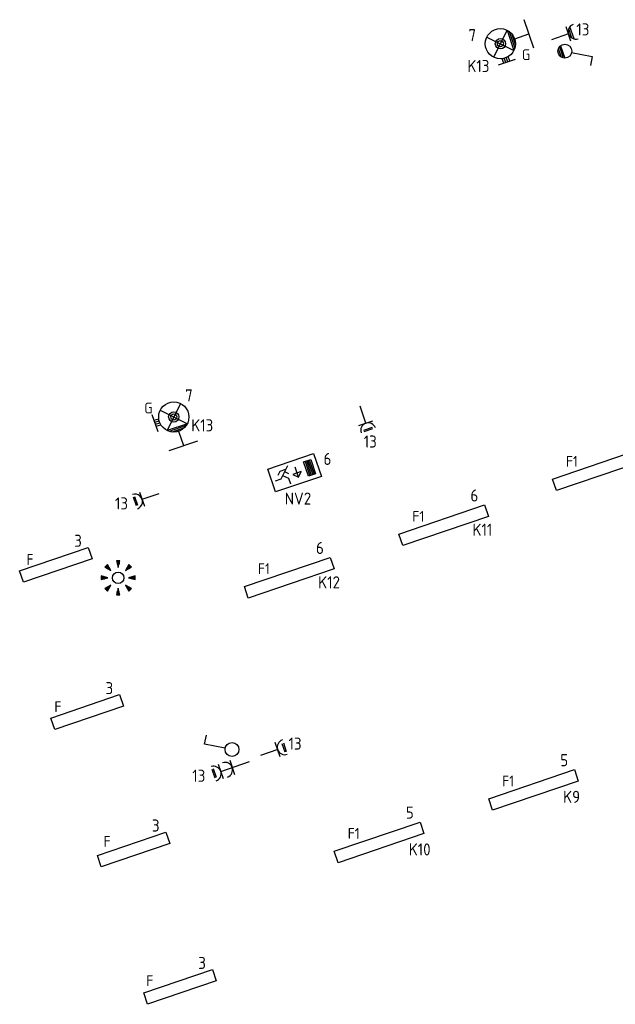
# Model space of a CAD drawing. Header units: millimetres. Extents: x 28812 to 120869, y 26747 to 104834.
# Tile 20 of 36: x 65534 to 75397, y 79486 to 95777. Entities that reach past the tile are written whole.
import ezdxf
from ezdxf.enums import TextEntityAlignment as Align

# ---------------------------------------------------------------- set-up
doc = ezdxf.new("R2010")
doc.units = ezdxf.units.MM
doc.header["$LTSCALE"] = 100
for name, color, linetype in [('EB63101-_ATTRIB', 2, 'Continuous'), ('EB63501-_ATTRIB', 2, 'Continuous'), ('EL62203-_KRACHT-WCD230', 3, 'Continuous'), ('EL63101-_LICHT-ARM', 3, 'Continuous'), ('EL63102-_LICHT-SCH', 3, 'Continuous'), ('EL63103-_LICHT-WCD230V', 3, 'Continuous'), ('EL63202-_NOODVRL-TXT', 3, 'Continuous'), ('EL63501-_NOODVRL-ARM', 3, 'Continuous')]:
    doc.layers.add(name, color=color, linetype=linetype)
doc.styles.add('NORATT', font='iso.shx')
doc.styles.add('NORDIM', font='isocp.shx')

# ---------------------------------------------------------------- blocks, each defined once
blk = doc.blocks.new('EJ3P31')
at = {"color": 0}
blk.add_lwpolyline([(-7.5, -1), (-7.5, 1), (7.5, 1), (7.5, -1)], close=True, dxfattribs=at)
at = {"style": 'NORATT', "flags": 9}
blk.add_attdef('GELIJK', text='', height=1.8, dxfattribs=at).set_placement((3.5, 5), align=Align.MIDDLE_CENTER)
at = {"color": 0, "style": 'NORATT'}
for tag, flags, p in [('A_CODE', 8, (-3.5, 2.75)), ('SCHAK', 8, (3.5, 2.75)), ('GROEP', 8, (-3.5, -2.75)), ('KAST', 9, (3.5, -2.75))]:
    blk.add_attdef(tag, text='', height=1.8, dxfattribs=dict(at, flags=flags)).set_placement(p, align=Align.MIDDLE)
blk = doc.blocks.new('ES3W1L')
for p, q in [((1.25, 0), (-1.25, 0)), ((-0.75, 1.25), (0.75, 1.25)), ((-0.75, 1), (0.75, 1)), ((0, 0), (0, -3))]:
    blk.add_line(p, q)
blk.add_arc((0, 1.25), 1.25, 180, 0)
at = {"style": 'NORATT'}
for tag, flags, p in [('VERMOGEN', 9, (-2.5, 3)), ('GROEP', 8, (0, 3)), ('SCHAK', 8, (2.5, 3)), ('GELIJK', 9, (5, 3)), ('TAL', 8, (2.5, 3)), ('KAST', 9, (7, 3))]:
    blk.add_attdef(tag, text='', height=1.8, rotation=90, dxfattribs=dict(at, flags=flags)).set_placement(p, align=Align.MIDDLE_CENTER)
at = {"style": 'NORATT', "flags": 8}
blk.add_attdef('DOEL', text='', height=1.8, rotation=90, dxfattribs=at).set_placement((-2.5, 3), align=Align.MIDDLE_LEFT)
at = {"style": 'NORATT', "flags": 9}
blk.add_attdef('M_CODE', text='', height=1.8, dxfattribs=at).set_placement((0, 0), align=Align.MIDDLE_CENTER)
blk = doc.blocks.new('ES3S1')
blk.add_lwpolyline([(0.58, 1), (2.31, 4), (3.61, 3.25)])
blk.add_circle((0, 0), 1.15)
at = {"style": 'NORATT'}
for tag, flags, p in [('SCHAK', 8, (3, 5.5)), ('KAST', 9, (-3, 0.5)), ('M_CODE', 9, (0, 0)), ('DOEL', 9, (-3, -2)), ('GROEP', 9, (-3, -4.5))]:
    blk.add_attdef(tag, text='', height=1.8, dxfattribs=dict(at, flags=flags)).set_placement(p, align=Align.MIDDLE_CENTER)
blk = doc.blocks.new('ES652141')
for p, q in [((-2.79, 2.51), (-2.26, 1.98)), ((-2.65, 2.65), (-1.59, 1.59)), ((-2.51, 2.79), (-1.98, 2.26)), ((-0.2, 3.75), (-0.2, 3)), ((0, 3.75), (0, 2.25)), ((0.2, 3.75), (0.2, 3)), ((2.65, 2.65), (1.59, 1.59)), ((2.51, 2.79), (1.98, 2.26)), ((2.79, 2.51), (2.26, 1.98)), ((-3.75, 0.2), (-3, 0.2)), ((-3.75, 0), (-2.25, 0)), ((3.75, 0), (2.25, 0)), ((3.75, 0.2), (3, 0.2)), ((-3.75, -0.2), (-3, -0.2)), ((-2.79, -2.51), (-2.26, -1.98)), ((-2.65, -2.65), (-1.59, -1.59)), ((2.65, -2.65), (1.59, -1.59)), ((2.79, -2.51), (2.26, -1.98)), ((3.75, -0.2), (3, -0.2)), ((-2.51, -2.79), (-1.98, -2.26)), ((-0.2, -3.75), (-0.2, -3)), ((0, -3.75), (0, -2.25)), ((0.2, -3.75), (0.2, -3)), ((2.51, -2.79), (1.98, -2.26))]:
    blk.add_line(p, q)
for points in [[(-1.59, 1.59), (-2.37, 2.93), (-2.93, 2.37)], [(0, 2.25), (0.4, 3.75), (-0.4, 3.75)], [(1.59, 1.59), (2.93, 2.37), (2.37, 2.93)], [(-2.25, 0), (-3.75, 0.4), (-3.75, -0.4)], [(2.25, 0), (3.75, -0.4), (3.75, 0.4)], [(-1.59, -1.59), (-2.93, -2.37), (-2.37, -2.93)], [(1.59, -1.59), (2.37, -2.93), (2.93, -2.37)], [(0, -2.25), (-0.4, -3.75), (0.4, -3.75)]]:
    blk.add_lwpolyline(points, close=True)
blk.add_circle((0, 0), 1.25)
at = {"style": 'NORATT'}
blk.add_attdef('NUMMER', text='', height=1.8, dxfattribs=at).set_placement((0, 5), align=Align.MIDDLE)
for tag, flags, p in [('CODE', 9, (1, 3.5)), ('PANEEL', 9, (0, 3)), ('GRP', 8, (0, -5)), ('RUIMTE', 9, (0, -7.5))]:
    blk.add_attdef(tag, text='', height=1.8, dxfattribs=dict(at, flags=flags)).set_placement(p, align=Align.MIDDLE_LEFT)
at = {"style": 'NORATT', "flags": 8}
blk.add_attdef('M_CODE', text='', height=1.8, dxfattribs=at).set_placement((0, 0), align=Align.MIDDLE_CENTER)
blk = doc.blocks.new('ES3W2L')
for p, q in [((1.25, 2), (-1.25, 2)), ((-0.75, 3.25), (0.75, 3.25)), ((-0.75, 3), (0.75, 3)), ((0, 2), (0, -3)), ((1.25, 0), (-1.25, 0))]:
    blk.add_line(p, q)
for centre in [(0, 3.25), (0, 1.25)]:
    blk.add_arc(centre, 1.25, 180, 0)
at = {"style": 'NORATT'}
for tag, height, flags, p in [('GROEPI', 1.8, 9, (0, 9.5)), ('CODE', 3.5, 8, (0, 4.5)), ('M_CODE', 1.8, 9, (0, 0)), ('VERMOGENI', 1.8, 9, (0, -9.5)), ('DOELI', 1.8, 9, (0, -11.5))]:
    blk.add_attdef(tag, text='', height=height, dxfattribs=dict(at, flags=flags)).set_placement(p, align=Align.MIDDLE_CENTER)
for tag, flags, p in [('VERMOGEN', 9, (-2.5, 5)), ('GROEP', 8, (0, 5)), ('SCHAK', 8, (2.5, 5)), ('GELIJKI', 9, (5, 5)), ('GELIJK', 9, (5, 5)), ('TAL', 8, (2.5, 5)), ('KAST', 9, (7, 5))]:
    blk.add_attdef(tag, text='', height=1.8, rotation=90, dxfattribs=dict(at, flags=flags)).set_placement(p, align=Align.MIDDLE_CENTER)
at = {"style": 'NORATT', "flags": 8}
blk.add_attdef('DOEL', text='', height=1.8, rotation=90, dxfattribs=at).set_placement((-2.5, 5), align=Align.MIDDLE_LEFT)
blk = doc.blocks.new('ES3S1W')
at = {"color": 0}
for p, q in [((-1.09, -0.38), (1.09, -0.38)), ((-0.97, -0.62), (0.97, -0.62)), ((-0.75, -0.88), (0.75, -0.88))]:
    blk.add_line(p, q, dxfattribs=at)
blk.add_lwpolyline([(0.58, 1), (2.31, 4), (3.61, 3.25)])
blk.add_circle((0, 0), 1.15)
at = {"style": 'NORATT'}
for tag, flags, p in [('SCHAK', 8, (3, 5.5)), ('KAST', 9, (-3, 0.5)), ('M_CODE', 9, (0, 0)), ('DOEL', 9, (-3, -2)), ('GROEP', 9, (-3, -4.5))]:
    blk.add_attdef(tag, text='', height=1.8, dxfattribs=dict(at, flags=flags)).set_placement(p, align=Align.MIDDLE_CENTER)
blk = doc.blocks.new('ES3W1W')
at = {"color": 0}
for p, q in [((1.25, 0), (-1.25, 0)), ((1.07, 0.6), (-1.07, 0.6)), ((0.81, 0.3), (-0.81, 0.3)), ((0, 0), (0, -3))]:
    blk.add_line(p, q, dxfattribs=at)
blk.add_arc((0, 1.25), 1.25, 180, 0, dxfattribs=at)
at = {"color": 0, "style": 'NORATT'}
for tag, flags, p in [('VERMOGEN', 9, (-2.5, 2.5)), ('GROEP', 8, (0, 3)), ('KAST', 9, (2.5, 2.5))]:
    blk.add_attdef(tag, text='', height=1.8, rotation=90, dxfattribs=dict(at, flags=flags)).set_placement(p, align=Align.MIDDLE)
at = {"style": 'NORATT', "flags": 9}
blk.add_attdef('GELIJK', text='', height=1.8, rotation=90, dxfattribs=at).set_placement((5, 3), align=Align.MIDDLE_CENTER)
at = {"color": 0, "style": 'NORATT', "width": 0.7, "flags": 8}
for tag, p in [('SCHAK', (2.5, 2.62)), ('TAL', (1.5, -1.5))]:
    blk.add_attdef(tag, text='', height=1.8, rotation=90, dxfattribs=at).set_placement(p, align=Align.MIDDLE)
blk.add_attdef('DOEL', text='', height=1.8, rotation=90, dxfattribs=at).set_placement((-2.5, -2.25), align=Align.MIDDLE_LEFT)
at = {"style": 'NORATT', "flags": 9}
blk.add_attdef('M_CODE', text='', height=1.8, dxfattribs=at).set_placement((0, 0), align=Align.MIDDLE_CENTER)
blk = doc.blocks.new('ES3G11WW')
at = {"color": 0}
for p, q in [((-1.77, 1.77), (1.77, -1.77)), ((1.77, 1.77), (-1.77, -1.77)), ((-3.25, -1.5), (-3.25, 1.5)), ((-3.25, 0.52), (-2.44, 0.52)), ((-3.25, 0.17), (-2.49, 0.17)), ((-3.25, -0.17), (-2.49, -0.17)), ((-3.25, -0.52), (-2.44, -0.52)), ((1.77, -1.77), (-1.77, -1.77)), ((1.48, -2.02), (-1.48, -2.02)), ((1.05, -2.27), (-1.05, -2.27)), ((0, -2.5), (0, -5)), ((-2.5, -5), (2.5, -5))]:
    blk.add_line(p, q, dxfattribs=at)
blk.add_lwpolyline([(1.77, -1.77), (1.75, -1.75)], dxfattribs=at)
for radius in [2.5, 0.85, 0.5]:
    blk.add_circle((0, 0), radius, dxfattribs=at)
at = {"style": 'NORATT', "flags": 9}
blk.add_attdef('GELIJK', text='', height=1.8, dxfattribs=at).set_placement((3.5, 5), align=Align.MIDDLE_CENTER)
at = {"color": 0, "style": 'NORATT'}
for tag, flags, p in [('A_CODE', 8, (-3.5, 2.75)), ('SCHAK', 8, (3.5, 2.75)), ('GROEP', 8, (-3.5, -2.75)), ('KAST', 9, (3.5, -2.75))]:
    blk.add_attdef(tag, text='', height=1.8, dxfattribs=dict(at, flags=flags)).set_placement(p, align=Align.MIDDLE)
blk = doc.blocks.new('ES3N026')
for p, q in [((-1.5, 0.75), (-1, 0.25)), ((0.38, -0.88), (0.38, 0.87)), ((2.25, 1.25), (2.25, -1.25)), ((2.5, 1.25), (2.5, -1.25)), ((2.75, 1.25), (2.75, -1.25)), ((3, 1.25), (3, -1.25))]:
    blk.add_line(p, q)
for points in [[(4.01, 2.01), (4.01, -1.98), (-3.99, -1.98), (-3.99, 2.01)], [(3.25, -1.25), (2, -1.25), (2, 1.25), (3.25, 1.25)], [(0.38, -0.88), (1.12, -0.13), (-0.37, -0.13)]]:
    blk.add_lwpolyline(points, close=True)
for points in [[(-0.75, 1.5), (-2.5, -0.25), (-3.5, -0.25)], [(-1.25, 1), (-2.25, 1), (-2.75, 0.5)], [(-2, 0.25), (-1.25, -0.5), (-1.25, -1.5)]]:
    blk.add_lwpolyline(points)
at = {"style": 'NORATT'}
for tag, height, flags, p in [('GROEPI', 1.8, 9, (0, 9.5)), ('CODE', 3.5, 8, (0, 4.5)), ('A_CODE', 1.8, 8, (-3.5, 3.5)), ('NUMMER', 1.8, 8, (3.5, 3.5)), ('SCHAK', 1.8, 8, (3.5, 2.75)), ('M_CODE', 1.8, 9, (0, 0)), ('GROEP', 1.8, 8, (-3.5, -3.5)), ('KAST', 1.8, 9, (3.5, -3.5)), ('VERMOGEN', 1.8, 9, (0, -5.5)), ('DOEL', 1.8, 9, (0, -7.5)), ('VERMOGENI', 1.8, 9, (0, -9.5)), ('DOELI', 1.8, 9, (0, -11.5))]:
    blk.add_attdef(tag, text='', height=height, dxfattribs=dict(at, flags=flags)).set_placement(p, align=Align.MIDDLE_CENTER)
at = {"style": 'NORATT', "flags": 9}
for tag in ['GELIJKI', 'TAL']:
    blk.add_attdef(tag, text='', height=1.8, rotation=90, dxfattribs=at).set_placement((5, 3.76), align=Align.MIDDLE_CENTER)
blk = doc.blocks.new('EJ3P21')
at = {"color": 0}
blk.add_lwpolyline([(-6, -1), (-6, 1), (6, 1), (6, -1)], close=True, dxfattribs=at)
at = {"style": 'NORATT'}
for tag, height, flags, p in [('GROEPI', 1.8, 9, (0, 9.5)), ('CODE', 3.5, 8, (0, 4.5)), ('GELIJK', 1.8, 9, (3.5, 5)), ('M_CODE', 1.8, 9, (0, 0)), ('VERMOGEN', 1.8, 9, (0, -5.5)), ('DOEL', 1.8, 9, (0, -7.5)), ('VERMOGENI', 1.8, 9, (0, -9.5)), ('DOELI', 1.8, 9, (0, -11.5))]:
    blk.add_attdef(tag, text='', height=height, dxfattribs=dict(at, flags=flags)).set_placement(p, align=Align.MIDDLE_CENTER)
at = {"style": 'NORATT', "flags": 9}
for tag in ['GELIJKI', 'TAL']:
    blk.add_attdef(tag, text='', height=1.8, rotation=90, dxfattribs=at).set_placement((5, 2.75), align=Align.MIDDLE_CENTER)
at = {"style": 'NORATT'}
for tag, flags, p in [('SCHAK', 8, (3.5, 2.8)), ('A_CODE', 8, (0, 0)), ('GROEP', 8, (-3.5, -2.8)), ('KAST', 9, (3.5, -2.8))]:
    blk.add_attdef(tag, text='', height=1.8, dxfattribs=dict(at, flags=flags)).set_placement(p, align=Align.MIDDLE)

msp = doc.modelspace()

# ---------------------------------------------------------------- block references
at = {"layer": 'EL62203-_KRACHT-WCD230', "xscale": 99.99999999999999, "yscale": 99.99999999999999, "zscale": 99.99999999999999, "rotation": 108.7499921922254}
msp.add_blockref('ES3W2L', (69053, 83405, 1200), dxfattribs=at)
at = {"layer": 'EL63101-_LICHT-ARM'}
ref = msp.add_blockref('EJ3P31', (75098, 88323, 2600), dxfattribs=dict(at, xscale=100.0000000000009, yscale=100.0000000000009, zscale=100.0000000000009, rotation=18.80000000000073))
ref.add_attrib('A_CODE', 'F1', dxfattribs={"layer": 'EB63101-_ATTRIB', "color": 1, "height": 180, "style": 'NORATT', "flags": 8}).set_placement((74678, 88470, 2600), align=Align.MIDDLE)
ref = msp.add_blockref('EJ3P31', (72555, 87413, 2600), dxfattribs=dict(at, xscale=99.99999999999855, yscale=99.99999999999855, zscale=99.99999999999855, rotation=18.79999999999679))
ref.add_attrib('A_CODE', 'F1', dxfattribs={"layer": 'EB63101-_ATTRIB', "color": 1, "height": 180, "style": 'NORATT', "flags": 8}).set_placement((72135, 87560, 2600), align=Align.MIDDLE)
ref = msp.add_blockref('EJ3P21', (66134, 86759, 13118), dxfattribs=dict(at, xscale=100, yscale=100, zscale=100, rotation=18.8000000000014))
ref.add_attrib('A_CODE', 'F', dxfattribs={"layer": 'EB63101-_ATTRIB', "color": 1, "height": 180, "style": 'NORATT', "flags": 8}).set_placement((65706, 86845), align=Align.MIDDLE)
ref = msp.add_blockref('EJ3P31', (69998, 86545, 2600), dxfattribs=dict(at, xscale=99.99999999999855, yscale=99.99999999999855, zscale=99.99999999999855, rotation=18.79999999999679))
ref.add_attrib('A_CODE', 'F1', dxfattribs={"layer": 'EB63101-_ATTRIB', "color": 1, "height": 180, "style": 'NORATT', "flags": 8}).set_placement((69578, 86693, 2600), align=Align.MIDDLE)
at = {"layer": 'EL63101-_LICHT-ARM', "xscale": 75, "yscale": 75, "zscale": 75}
msp.add_blockref('ES652141', (67165, 86543), dxfattribs=at)
at = {"layer": 'EL63101-_LICHT-ARM'}
ref = msp.add_blockref('EJ3P21', (66653, 84322, 16800), dxfattribs=dict(at, xscale=99.99999999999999, yscale=99.99999999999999, zscale=99.99999999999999, rotation=18.79999999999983))
ref.add_attrib('A_CODE', 'F', dxfattribs={"layer": 'EB63101-_ATTRIB', "color": 1, "height": 180, "style": 'NORATT', "flags": 8}).set_placement((66168, 84410, 16800), align=Align.MIDDLE)
ref = msp.add_blockref('EJ3P31', (74042, 83033, 2600), dxfattribs=dict(at, xscale=99.99999999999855, yscale=99.99999999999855, zscale=99.99999999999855, rotation=18.79999999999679))
ref.add_attrib('A_CODE', 'F1', dxfattribs={"layer": 'EB63101-_ATTRIB', "color": 1, "height": 180, "style": 'NORATT', "flags": 8}).set_placement((73622, 83181, 2600), align=Align.MIDDLE)
ref = msp.add_blockref('EJ3P31', (71485, 82165, 2600), dxfattribs=dict(at, xscale=99.99999999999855, yscale=99.99999999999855, zscale=99.99999999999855, rotation=18.79999999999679))
ref.add_attrib('A_CODE', 'F1', dxfattribs={"layer": 'EB63101-_ATTRIB', "color": 1, "height": 180, "style": 'NORATT', "flags": 8}).set_placement((71065, 82313, 2600), align=Align.MIDDLE)
ref = msp.add_blockref('EJ3P21', (67421, 82048, 16800), dxfattribs=dict(at, xscale=100, yscale=100, zscale=100, rotation=18.80000000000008))
ref.add_attrib('A_CODE', 'F', dxfattribs={"layer": 'EB63101-_ATTRIB', "color": 1, "height": 180, "style": 'NORATT', "flags": 8}).set_placement((66982, 82181, 16800), align=Align.MIDDLE)
ref = msp.add_blockref('EJ3P21', (68189, 79774, 16800), dxfattribs=dict(at, xscale=99.99999999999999, yscale=99.99999999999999, zscale=99.99999999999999, rotation=18.80000000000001))
ref.add_attrib('A_CODE', 'F', dxfattribs={"layer": 'EB63101-_ATTRIB', "color": 1, "height": 180, "style": 'NORATT', "flags": 8}).set_placement((67689, 79878, 16800), align=Align.MIDDLE)
at = {"layer": 'EL63102-_LICHT-SCH'}
for name, p, xscale, yscale, zscale, rotation in [('ES3S1W', (74560, 95256, 1200), 100, 100, 100, 288.7500000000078), ('ES3S1', (69050, 83701, 1200), 99.99999999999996, 99.99999999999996, 99.99999999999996, 108.7499921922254)]:
    msp.add_blockref(name, p, dxfattribs=dict(at, xscale=xscale, yscale=yscale, zscale=zscale, rotation=rotation))
at = {"layer": 'EL63103-_LICHT-WCD230V', "xscale": 100, "yscale": 100, "zscale": 100}
for name, p, rotation in [('ES3W1W', (74622, 95541, 1050), 288.7500000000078), ('ES3W1L', (71266, 89101, 16800), 198.7499999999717), ('ES3W1L', (67561, 87844, 1050), 108.7501789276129), ('ES3W1L', (69806, 83701, 1050), 288.7500000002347)]:
    msp.add_blockref(name, p, dxfattribs=dict(at, rotation=rotation))
at = {"layer": 'EL63202-_NOODVRL-TXT', "xscale": 100.0000000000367, "yscale": 100.0000000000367, "zscale": 100.0000000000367, "rotation": 18.75022919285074}
msp.add_blockref('ES3N026', (70086, 88279, 2600), dxfattribs=at)
at = {"layer": 'EL63501-_NOODVRL-ARM'}
ref = msp.add_blockref('ES3G11WW', (73494, 95380, 16800), dxfattribs=dict(at, xscale=100.0000000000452, yscale=100.0000000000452, zscale=100.0000000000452, rotation=108.7500000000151))
ref.add_attrib('A_CODE', 'G', dxfattribs={"layer": 'EB63501-_ATTRIB', "color": 1, "height": 180, "style": 'NORATT', "flags": 8}).set_placement((73918, 95199, 16800), align=Align.MIDDLE)
ref = msp.add_blockref('ES3G11WW', (68086, 89204, 2400), dxfattribs=dict(at, xscale=100.0000000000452, yscale=100.0000000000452, zscale=100.0000000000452, rotation=18.75000000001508))
ref.add_attrib('A_CODE', 'G', dxfattribs={"layer": 'EB63501-_ATTRIB', "color": 1, "height": 180, "style": 'NORATT', "flags": 8}).set_placement((67666, 89352, 2400), align=Align.MIDDLE)

# ---------------------------------------------------------------- texts
at = {"layer": 'EL62203-_KRACHT-WCD230', "color": 7, "style": 'NORDIM'}
for p in [(74751, 95517, -16600), (71231, 88697, -16600), (67112, 87674, -16600), (69986, 83700, -16600), (68392, 83168, -16600)]:
    msp.add_text('13', height=200, dxfattribs=at).set_placement(p)
at = {"layer": 'EL63101-_LICHT-ARM', "color": 1, "style": 'NORDIM'}
for s, p in [('7', (72965, 95421, 8318)), ('K13', (72948, 94911)), ('7', (68273, 89461, 8318)), ('K13', (68375, 88966)), ('6', (70565, 88410, -2400)), ('6', (72998, 87805, -2400)), ('NV2', (69922, 87754, 8638)), ('K11', (73032, 87238)), ('3', (66438, 87056, 8318)), ('6', (70441, 86937, -2400)), ('K12', (70477, 86368)), ('3', (66956, 84618, 12000)), ('5', (74485, 83425, -2400)), ('K9', (74533, 82819)), ('5', (71928, 82558, -2400)), ('3', (67724, 82344, 12000)), ('K10', (71977, 81949)), ('3', (68492, 80071, 12000))]:
    msp.add_text(s, height=200, dxfattribs=at).set_placement(p)

doc.saveas('drawing.dxf')
